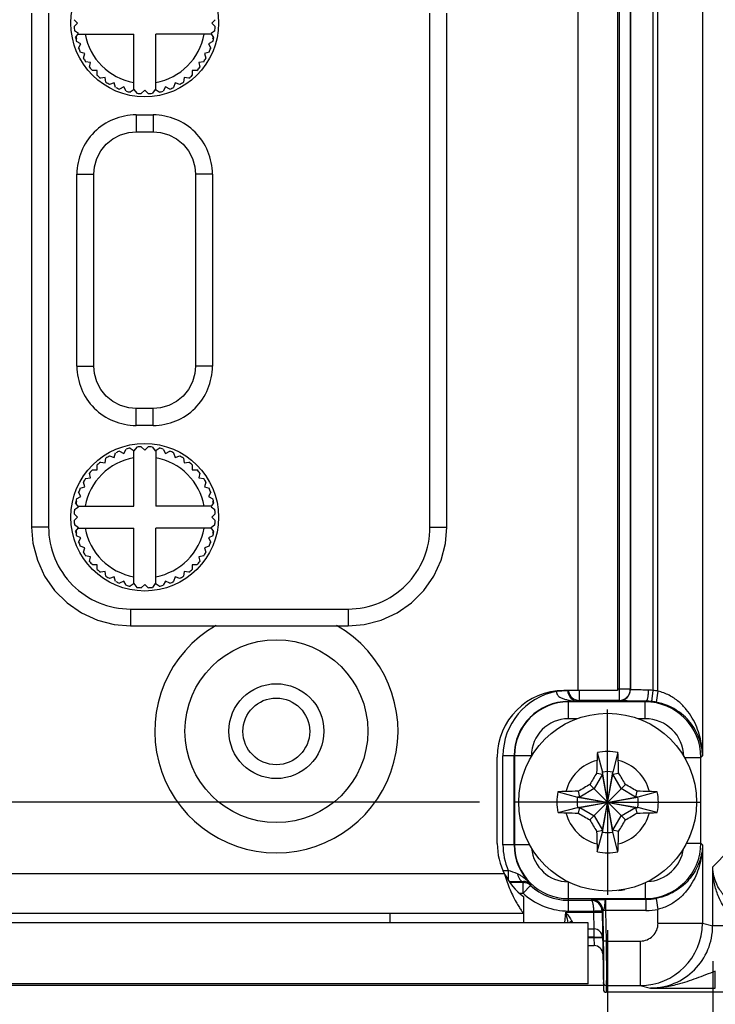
# Model space of a CAD drawing. Header units: inches. Extents: x 0 to 34, y 0 to 22.
# Tile 93 of 103: x 15.3 to 16.6, y 16.3 to 18. Entities that reach past the tile are written whole.
import ezdxf

# ---------------------------------------------------------------- set-up
doc = ezdxf.new("R2010")
doc.units = ezdxf.units.IN
doc.header["$LTSCALE"] = 1.87
doc.header["$MEASUREMENT"] = 0
doc.linetypes.add('CENTER', pattern=[0.6, 0.375, -0.075, 0.075, -0.075])
doc.layers.get('0').update_dxf_attribs({"linetype": 'CONTINUOUS'})
for name, color, linetype in [('02___PRT_ALL_AXES', 7, 'CONTINUOUS'), ('DEFAULT_1', 7, 'CENTER'), ('DEPRESSIONS', 7, 'CONTINUOUS'), ('DIMENSIONS', 7, 'CONTINUOUS'), ('SD_DOOR', 7, 'CONTINUOUS')]:
    doc.layers.add(name, color=color, linetype=linetype)
doc.styles.get("Standard").update_dxf_attribs({"font": 'txt', "width": 0.8})
doc.dimstyles.new('DIMSTYLE_1', dxfattribs={"dimtxt": 0.125, "dimasz": 0.18, "dimexe": 0.125, "dimexo": 0.0625, "dimgap": 0.0625, "dimtad": 0, "dimtih": 1, "dimtoh": 1, "dimzin": 4, "dimdsep": 46, "dimtxsty": 'STANDARD', "dimblk": '_FILLED', "dimblk1": '_FILLED', "dimblk2": '_FILLED', "dimcen": 0.09, "dimadec": 0, "dimazin": 0, "dimtp": 0.01, "dimtm": 0.01, "dimtfac": 1, "dimtofl": 0, "dimtmove": 0, "dimatfit": 3, "dimldrblk": '_FILLED', "dimfxl": 1, "dimtolj": 1, "dimtzin": 4, "dimarcsym": 0})

# ---------------------------------------------------------------- blocks, each defined once
blk = doc.blocks.new('_FILLED')
at = {"color": 0, "linetype": 'BYBLOCK'}
blk.add_solid([(0, 0), (-1, 0.1736), (-1, -0.1736)], dxfattribs=at)
blk = doc.blocks.new('*D0')
at = {"layer": 'DIMENSIONS', "color": 2, "linetype": 'CONTINUOUS'}
for p, q in [((11.6046, 17.1166), (11.4871, 17.1166)), ((11.6046, 16.6144), (11.6046, 17.1166)), ((16.1544, 16.6144), (11.4796, 16.6144)), ((13.4197, 16.278), (11.4796, 16.278)), ((11.6046, 16.278), (11.6046, 15.918))]:
    blk.add_line(p, q, dxfattribs=at)
at = {"layer": 'DIMENSIONS', "color": 2, "linetype": 'CONTINUOUS', "xscale": 0.18, "yscale": 0.18, "zscale": 0.18}
for p, rotation in [((11.6046, 16.6144), 270), ((11.6046, 16.278), 90)]:
    blk.add_blockref('_FILLED', p, dxfattribs=dict(at, rotation=rotation))
at = {"layer": 'DIMENSIONS', "color": 2, "linetype": 'CONTINUOUS', "insert": (11.4246, 17.1791), "char_height": 0.125, "width": 0.925, "attachment_point": 3, "line_spacing_factor": 0.9}
blk.add_mtext('.34{\\Ftxt.shx;\\W1.000000;\\H0.125000; }[8.5]', dxfattribs=at)
blk = doc.blocks.new('*D1')
at = {"layer": 'DIMENSIONS', "color": 2, "linetype": 'CONTINUOUS'}
for p, q in [((12.4166, 16.4048), (12.4166, 15.3621)), ((16.3813, 16.3875), (16.3813, 15.3621)), ((12.4166, 15.4871), (13.7239, 15.4871)), ((16.3813, 15.4871), (15.0739, 15.4871))]:
    blk.add_line(p, q, dxfattribs=at)
at = {"layer": 'DIMENSIONS', "color": 2, "linetype": 'CONTINUOUS', "xscale": 0.18, "yscale": 0.18, "zscale": 0.18, "rotation": 180}
blk.add_blockref('_FILLED', (12.4166, 15.4871), dxfattribs=at)
at = {"layer": 'DIMENSIONS', "color": 2, "linetype": 'CONTINUOUS', "xscale": 0.18, "yscale": 0.18, "zscale": 0.18}
blk.add_blockref('_FILLED', (16.3813, 15.4871), dxfattribs=at)
at = {"layer": 'DIMENSIONS', "color": 2, "linetype": 'CONTINUOUS', "insert": (14.3989, 15.5496), "char_height": 0.125, "width": 1.225, "attachment_point": 2, "line_spacing_factor": 0.9}
blk.add_mtext('3.96{\\Ftxt.shx;\\W1.000000;\\H0.125000; }[100.7]', dxfattribs=at)
blk = doc.blocks.new('*D2')
at = {"layer": 'DIMENSIONS', "color": 2, "linetype": 'CONTINUOUS'}
for p, q in [((12.4166, 16.4048), (12.4166, 14.6121)), ((16.5673, 16.3329), (16.5673, 14.6121)), ((12.4166, 14.7371), (13.8169, 14.7371)), ((16.5673, 14.7371), (15.1669, 14.7371))]:
    blk.add_line(p, q, dxfattribs=at)
at = {"layer": 'DIMENSIONS', "color": 2, "linetype": 'CONTINUOUS', "xscale": 0.18, "yscale": 0.18, "zscale": 0.18, "rotation": 180}
blk.add_blockref('_FILLED', (12.4166, 14.7371), dxfattribs=at)
at = {"layer": 'DIMENSIONS', "color": 2, "linetype": 'CONTINUOUS', "xscale": 0.18, "yscale": 0.18, "zscale": 0.18}
blk.add_blockref('_FILLED', (16.5673, 14.7371), dxfattribs=at)
at = {"layer": 'DIMENSIONS', "color": 2, "linetype": 'CONTINUOUS', "insert": (14.4919, 14.7996), "char_height": 0.125, "width": 1.225, "attachment_point": 2, "line_spacing_factor": 0.9}
blk.add_mtext('4.15{\\Ftxt.shx;\\W1.000000;\\H0.125000; }[105.4]', dxfattribs=at)

msp = doc.modelspace()

# ---------------------------------------------------------------- linework, layer by layer
at = {"color": 7, "linetype": 'CONTINUOUS'}
for p, q in [((16.4704, 16.8109), (16.4704, 19.6244)), ((16.5492, 19.6244), (16.5492, 16.6964)), ((16.4016, 19.5683), (16.4016, 16.7946)), ((16.4213, 19.5683), (16.4213, 16.8143)), ((16.4217, 19.5687), (16.4217, 16.8139)), ((16.461, 19.5687), (16.461, 16.8122)), ((16.3104, 16.8118), (16.2908, 16.8105)), ((16.3312, 16.7946), (16.3312, 16.812)), ((16.4213, 16.8143), (16.3988, 16.8143)), ((16.4217, 16.8139), (16.4213, 16.8143)), ((16.461, 16.8122), (16.459, 16.7926)), ((16.4704, 16.8109), (16.4669, 16.7915)), ((16.3237, 16.7928), (16.3118, 16.7927)), ((16.448, 16.792), (16.3119, 16.792)), ((16.3119, 16.762), (16.3119, 16.792)), ((16.3237, 16.7928), (16.3296, 16.7929)), ((16.3312, 16.7946), (16.3296, 16.7929)), ((16.4016, 16.7946), (16.3312, 16.7946)), ((16.402, 16.7942), (16.4016, 16.7946)), ((16.448, 16.792), (16.4491, 16.7932)), ((16.448, 16.762), (16.448, 16.792)), ((16.3268, 16.762), (16.3119, 16.762)), ((16.448, 16.762), (16.4358, 16.762)), ((16.2463, 16.6965), (16.196, 16.6965)), ((16.196, 16.539), (16.196, 16.6965)), ((16.2156, 16.539), (16.2156, 16.6965)), ((16.2163, 16.6965), (16.2163, 16.539)), ((16.2463, 16.6965), (16.2463, 16.6954)), ((16.363, 16.7022), (16.3722, 16.6675)), ((16.3996, 16.7022), (16.3905, 16.6675)), ((16.5173, 16.6936), (16.5464, 16.6936)), ((16.5464, 16.6936), (16.5492, 16.6964)), ((16.5464, 16.5419), (16.5464, 16.6936)), ((16.3722, 16.6639), (16.3574, 16.6383)), ((16.3619, 16.666), (16.3722, 16.6639)), ((16.3722, 16.6675), (16.3722, 16.6639)), ((16.3905, 16.5612), (16.3722, 16.6675)), ((16.3722, 16.5612), (16.3905, 16.6675)), ((16.3905, 16.5648), (16.3722, 16.6639)), ((16.3722, 16.5648), (16.3905, 16.6639)), ((16.3905, 16.6639), (16.3905, 16.6675)), ((16.3905, 16.6639), (16.4007, 16.666)), ((16.4052, 16.6383), (16.3905, 16.6639)), ((16.3318, 16.6235), (16.3296, 16.6338)), ((16.3574, 16.6383), (16.3318, 16.6235)), ((16.4127, 16.583), (16.3499, 16.6457)), ((16.3499, 16.583), (16.4127, 16.6457)), ((16.4308, 16.6235), (16.4052, 16.6383)), ((16.433, 16.6338), (16.4308, 16.6235)), ((16.2934, 16.6326), (16.3281, 16.6235)), ((16.3281, 16.6052), (16.4345, 16.6235)), ((16.3318, 16.6235), (16.3281, 16.6235)), ((16.3281, 16.6235), (16.4345, 16.6052)), ((16.3318, 16.6052), (16.4308, 16.6235)), ((16.3318, 16.6235), (16.4308, 16.6052)), ((16.4345, 16.6235), (16.4308, 16.6235)), ((16.4692, 16.6326), (16.4345, 16.6235)), ((16.2934, 16.5961), (16.3281, 16.6052)), ((16.3281, 16.6052), (16.3318, 16.6052)), ((16.3296, 16.5949), (16.3318, 16.6052)), ((16.3318, 16.6052), (16.3574, 16.5904)), ((16.4052, 16.5904), (16.4308, 16.6052)), ((16.4308, 16.6052), (16.4345, 16.6052)), ((16.4308, 16.6052), (16.433, 16.5949)), ((16.4692, 16.5961), (16.4345, 16.6052)), ((16.3574, 16.5904), (16.3722, 16.5648)), ((16.3905, 16.5648), (16.4052, 16.5904)), ((16.3619, 16.5627), (16.3722, 16.5648)), ((16.3722, 16.5648), (16.3722, 16.5612)), ((16.4007, 16.5627), (16.3905, 16.5648)), ((16.3905, 16.5612), (16.3905, 16.5648)), ((16.363, 16.5265), (16.3722, 16.5612)), ((16.3996, 16.5265), (16.3905, 16.5612)), ((16.243, 16.539), (16.196, 16.539)), ((16.521, 16.5419), (16.5464, 16.5419)), ((16.5492, 16.5391), (16.5464, 16.5419)), ((16.5492, 16.5391), (16.5492, 16.3999)), ((16.5673, 16.5001), (16.5959, 16.5288)), ((16.5673, 16.3954), (16.5673, 16.5001)), ((16.1965, 16.4933), (16.2054, 16.4933)), ((16.2054, 16.4933), (16.2054, 16.4761)), ((16.2316, 16.4721), (16.2081, 16.4721)), ((16.2316, 16.4531), (16.2316, 16.4721)), ((16.2318, 16.453), (16.245, 16.4668)), ((16.3119, 16.4216), (16.3119, 16.4731)), ((16.448, 16.4717), (16.448, 16.4435)), ((16.2251, 16.4531), (16.2316, 16.4531)), ((16.2316, 16.4531), (16.2318, 16.453)), ((16.3119, 16.4435), (16.448, 16.4435)), ((16.352, 16.4406), (16.3533, 16.4419)), ((16.4491, 16.4423), (16.3776, 16.4423)), ((16.4491, 16.4423), (16.448, 16.4435)), ((16.4491, 16.4423), (16.4491, 16.4226)), ((16.4669, 16.444), (16.4704, 16.4246)), ((16.3119, 16.4406), (16.352, 16.4406)), ((16.4704, 16.3999), (16.4704, 16.4246)), ((16.3053, 16.4006), (16.307, 16.4193)), ((16.307, 16.4193), (16.3563, 16.4193)), ((16.3119, 16.4216), (16.3563, 16.4216)), ((16.3563, 16.4216), (16.3563, 16.4193)), ((16.3563, 16.4193), (16.3571, 16.3898)), ((16.3713, 16.4216), (16.3726, 16.423)), ((16.3713, 16.4216), (16.3737, 16.2826)), ((16.3726, 16.423), (16.3726, 16.4226)), ((16.3776, 16.4226), (16.3726, 16.4226)), ((16.3726, 16.4226), (16.3735, 16.3683)), ((16.4491, 16.4226), (16.3776, 16.4226)), ((16.3776, 16.4226), (16.3785, 16.3684)), ((16.3468, 16.4006), (13.5168, 16.4006)), ((16.3468, 16.2926), (16.3468, 16.4006)), ((16.3468, 16.3898), (16.3571, 16.3898)), ((16.3571, 16.3898), (16.3571, 16.3754)), ((16.4704, 16.3999), (16.5492, 16.3999)), ((16.5492, 16.3999), (16.5673, 16.3954)), ((16.5973, 16.3954), (16.5673, 16.3954)), ((16.3571, 16.3754), (16.3468, 16.3754)), ((16.3468, 16.3748), (16.3571, 16.3748)), ((16.3571, 16.3754), (16.3571, 16.3748)), ((16.3571, 16.3748), (16.3576, 16.3603)), ((16.3709, 16.3747), (16.3721, 16.3745)), ((16.3468, 16.3603), (16.3576, 16.3603)), ((16.3785, 16.3684), (16.3735, 16.3683)), ((16.3785, 16.3684), (16.439, 16.3684)), ((16.439, 16.3684), (16.439, 16.2897)), ((16.5719, 16.2849), (16.5719, 16.3149)), ((13.5125, 16.2901), (16.3735, 16.2901)), ((16.3468, 16.2926), (13.5168, 16.2926)), ((16.3735, 16.2946), (16.3735, 16.2946)), ((16.3785, 16.2897), (16.3785, 16.2897)), ((16.3785, 16.2897), (16.4389, 16.2897)), ((16.3785, 16.2897), (16.3787, 16.2777)), ((16.4389, 16.2897), (16.457, 16.2852)), ((16.457, 16.2852), (16.4937, 16.285)), ((20.8956, 16.2777), (16.3787, 16.2777))]:
    msp.add_line(p, q, dxfattribs=at)
at = {"color": 3, "linetype": 'CONTINUOUS'}
msp.add_line((15.9958, 16.4172), (15.9958, 16.4006), dxfattribs=at)
at = {"color": 7, "linetype": 'CONTINUOUS'}
for centre, radius in [((15.7947, 16.7397), 0.0591), ((16.3813, 16.6144), 0.1575)]:
    msp.add_circle(centre, radius, dxfattribs=at)
for centre, radius, start, end in [((16.3119, 16.6965), 0.1159, 100.4907, 180), ((16.3016, 16.81), 0.0109, 177.283, 178.0479), ((16.3312, 16.8143), 0.0197, 186.5211, 269.9788), ((16.4016, 16.8143), 0.0197, 270.0213, 359.9787), ((16.402, 16.8139), 0.0197, 270.0213, 359.9787), ((16.4528, 16.7581), 0.0548, 81.3057, 89.664), ((16.4491, 16.6947), 0.1182, 79.5779, 84.186), ((16.3119, 16.6965), 0.0962, 90.0756, 180), ((16.3119, 16.6965), 0.0955, 90, 180), ((16.4479, 16.6936), 0.0984, 0.004, 89.9967), ((16.4486, 16.6905), 0.1027, 84.1881, 89.7487), ((16.4491, 16.6947), 0.0985, 79.5809, 84.1893), ((16.3119, 16.6965), 0.0656, 90, 180), ((16.448, 16.6936), 0.0684, 1.4896, 90.0036), ((16.3813, 16.6144), 0.0898, 78.2646, 101.7354), ((16.3813, 16.6144), 0.0763, 104.2745, 165.7255), ((18.5514, 16.6178), 2.1901, 178.1542, 178.7363), ((17.293, 16.6583), 0.931, 177.295, 178.1542), ((15.4928, 16.6592), 0.9078, 1.8348, 2.716), ((14.2357, 16.6184), 2.1656, 1.2604, 1.8491), ((16.3813, 16.6144), 0.0763, 14.2745, 75.7255), ((16.3813, 16.6144), 0.054, 80.2364, 99.7636), ((18.4475, 15.4216), 2.4287, 149.1759, 149.732), ((14.3239, 15.4268), 2.4185, 30.2668, 30.8252), ((16.3772, 14.4687), 2.1656, 91.2604, 91.8491), ((17.5689, 14.5569), 2.4185, 120.2668, 120.8252), ((15.1885, 14.5482), 2.4287, 59.1759, 59.732), ((16.3847, 14.4442), 2.1901, 88.1542, 88.7363), ((16.3813, 16.6144), 0.0898, 168.2646, 191.7354), ((16.3364, 15.7259), 0.9078, 91.8348, 92.716), ((16.3813, 16.6144), 0.054, 170.2364, 189.7636), ((16.3813, 16.6144), 0.054, 350.2364, 9.7636), ((16.4253, 15.7026), 0.931, 87.295, 88.1542), ((16.3813, 16.6144), 0.0898, 348.2646, 11.7354), ((16.3374, 17.5261), 0.931, 267.295, 268.1542), ((16.3813, 16.6144), 0.0763, 194.2745, 255.7255), ((16.3779, 18.7845), 2.1901, 268.1542, 268.7363), ((17.5741, 18.6805), 2.4287, 239.1759, 239.732), ((18.4387, 17.8019), 2.4185, 210.2668, 210.8252), ((16.3813, 16.6144), 0.0763, 284.2745, 345.7255), ((14.3151, 17.8071), 2.4287, 329.1759, 329.732), ((15.1937, 18.6718), 2.4185, 300.2668, 300.8252), ((16.3854, 18.76), 2.1656, 271.2604, 271.8491), ((16.4262, 17.5028), 0.9078, 271.8348, 272.716), ((18.5269, 16.6103), 2.1656, 181.2604, 181.8491), ((16.3813, 16.6144), 0.054, 260.2364, 279.7636), ((14.2112, 16.611), 2.1901, 358.1542, 358.7363), ((16.3119, 16.539), 0.1159, 180, 203.2376), ((16.3119, 16.539), 0.0962, 180, 226.7438), ((16.3119, 16.539), 0.0955, 180, 270), ((16.3119, 16.539), 0.0656, 185.6065, 269.1838), ((17.2698, 16.5695), 0.9078, 181.8348, 182.716), ((15.4696, 16.5704), 0.931, 357.295, 358.1542), ((16.4479, 16.5419), 0.0984, 270.0033, 359.996), ((16.448, 16.5419), 0.0684, 273.3882, 351.8291), ((16.3813, 16.6144), 0.0898, 258.2646, 281.7354), ((16.1366, 16.275), 0.2289, 68.1675, 72.526), ((16.2059, 18.8843), 2.4107, 270.0291, 270.6268), ((16.8275, 16.2379), 0.6402, 158.3869, 158.5462), ((16.2316, 16.4524), 0.0197, 47.1666, 90), ((16.2327, 16.453), 0.0208, 73.4445, 91.365), ((16.2116, 16.695), 0.2241, 275.276, 275.6838), ((16.6403, 16.2847), 0.4352, 154.965, 155.2679), ((16.3119, 16.539), 0.0984, 227.1666, 270), ((16.3119, 16.5394), 0.1177, 227.1683, 229.16), ((16.3119, 16.5393), 0.1177, 229.1585, 270), ((16.3533, 16.4226), 0.0193, 1.021, 89.9791), ((16.4491, 16.541), 0.0986, 270.0071, 280.4089), ((16.352, 16.4213), 0.0193, 1, 90), ((16.4491, 16.541), 0.1184, 270.0107, 280.4119), ((16.2986, 16.3917), 0.023, 22.7368, 31.3764), ((16.3571, 16.3748), 0.015, 1, 90), ((16.4389, 16.3999), 0.1102, 270.0048, 359.999), ((16.439, 16.3999), 0.0315, 269.9948, 359.9965), ((16.457, 16.3954), 0.1102, 269.9904, 359.9961), ((16.3576, 16.3453), 0.015, 1, 90), ((16.3785, 16.2947), 0.005, 181.0009, 269.9908), ((16.3785, 16.2947), 0.005, 181.0003, 270.0003), ((16.5754, 41.8436), 25.5587, 269.81685, 269.99201), ((16.3787, 16.2827), 0.005, 181.0043, 270.0046)]:
    msp.add_arc(centre, radius, start, end, dxfattribs=at)
for points, knots in [([(16.2908, 16.8103), (16.2907, 16.8092), (16.291, 16.8068), (16.2927, 16.8038), (16.295, 16.8014), (16.2986, 16.7991), (16.3036, 16.7971), (16.3078, 16.796), (16.3098, 16.7955)], [0, 0, 0, 0, 0.132917, 0.262149, 0.38748, 0.510566, 0.754558, 1, 1, 1, 1]), ([(16.3104, 16.8118), (16.3106, 16.8096), (16.3115, 16.8057), (16.3146, 16.8), (16.3178, 16.797), (16.32, 16.7957)], [0, 0, 0, 0, 0.341534, 0.605214, 1, 1, 1, 1]), ([(16.4531, 16.8129), (16.451, 16.8129), (16.4469, 16.8129), (16.441, 16.813), (16.4356, 16.8131), (16.431, 16.8132), (16.4277, 16.8133), (16.4255, 16.8134), (16.4242, 16.8135), (16.4232, 16.8136), (16.4224, 16.8137), (16.422, 16.8137), (16.4217, 16.8138), (16.4217, 16.8139)], [0, 0, 0, 0, 0.202329, 0.391712, 0.562791, 0.710708, 0.831283, 0.880222, 0.921122, 0.953699, 0.977743, 0.993132, 1, 1, 1, 1]), ([(16.4531, 16.8129), (16.4531, 16.8104), (16.4529, 16.8067), (16.4524, 16.8022), (16.452, 16.7992), (16.4514, 16.7968), (16.4507, 16.7949), (16.4501, 16.7937), (16.4494, 16.7932), (16.4491, 16.7932)], [0, 0, 0, 0, 0.362076, 0.526872, 0.672906, 0.79529, 0.890463, 0.957157, 1, 1, 1, 1]), ([(16.5492, 16.6964), (16.549, 16.7079), (16.5459, 16.7312), (16.5348, 16.7589), (16.5208, 16.779), (16.5072, 16.793), (16.4904, 16.8044), (16.4773, 16.8093), (16.4704, 16.8109)], [0, 0, 0, 0, 0.230804, 0.468508, 0.592832, 0.722419, 0.858442, 1, 1, 1, 1]), ([(16.3098, 16.7955), (16.311, 16.7952), (16.3155, 16.7942), (16.3202, 16.7934), (16.3237, 16.7928)], [0, 0, 0, 0, 0.24353, 1, 1, 1, 1]), ([(16.3119, 16.792), (16.3119, 16.7921), (16.3119, 16.7922), (16.312, 16.7924), (16.3119, 16.7926), (16.3118, 16.7927), (16.3118, 16.7927)], [0, 0, 0, 0, 0.230477, 0.460689, 0.69084, 1, 1, 1, 1]), ([(16.32, 16.7957), (16.3211, 16.7949), (16.3232, 16.7939), (16.3265, 16.793), (16.3286, 16.7929), (16.3296, 16.7929)], [0, 0, 0, 0, 0.399483, 0.696561, 1, 1, 1, 1]), ([(16.4491, 16.7932), (16.4459, 16.7932), (16.4398, 16.7932), (16.4309, 16.7933), (16.4229, 16.7934), (16.4169, 16.7935), (16.4127, 16.7936), (16.41, 16.7937), (16.4077, 16.7937), (16.4058, 16.7938), (16.4043, 16.7939), (16.4032, 16.794), (16.4026, 16.794), (16.4023, 16.7941), (16.4021, 16.7941), (16.402, 16.7941), (16.402, 16.7942)], [0, 0, 0, 0, 0.202455, 0.391957, 0.563141, 0.711143, 0.775111, 0.831769, 0.880715, 0.921606, 0.954154, 0.978136, 0.986866, 0.993407, 0.997765, 1, 1, 1, 1]), ([(16.5492, 16.6964), (16.549, 16.7061), (16.5455, 16.726), (16.5335, 16.749), (16.5189, 16.7656), (16.5045, 16.7771), (16.487, 16.7864), (16.4738, 16.7903), (16.4669, 16.7915)], [0, 0, 0, 0, 0.21293, 0.440062, 0.564298, 0.698561, 0.844514, 1, 1, 1, 1]), ([(16.5492, 16.5391), (16.549, 16.5294), (16.5455, 16.5095), (16.5335, 16.4864), (16.5189, 16.4699), (16.5045, 16.4584), (16.487, 16.4491), (16.4738, 16.4452), (16.4669, 16.444)], [0, 0, 0, 0, 0.21293, 0.440062, 0.564298, 0.698561, 0.844515, 1, 1, 1, 1]), ([(16.5492, 16.5391), (16.549, 16.5276), (16.5459, 16.5043), (16.5348, 16.4766), (16.5208, 16.4564), (16.5072, 16.4425), (16.4904, 16.4311), (16.4773, 16.4262), (16.4704, 16.4246)], [0, 0, 0, 0, 0.230804, 0.468508, 0.592832, 0.722419, 0.858442, 1, 1, 1, 1]), ([(16.5973, 16.4171), (16.5916, 16.4225), (16.5824, 16.4352), (16.5735, 16.4563), (16.5685, 16.4781), (16.5673, 16.4928), (16.5673, 16.5001)], [0, 0, 0, 0, 0.260315, 0.511686, 0.757199, 1, 1, 1, 1]), ([(16.6068, 16.4336), (16.6002, 16.4375), (16.5885, 16.4467), (16.5761, 16.4638), (16.569, 16.4818), (16.5674, 16.4941), (16.5673, 16.5001)], [0, 0, 0, 0, 0.286452, 0.54271, 0.776721, 1, 1, 1, 1]), ([(16.2312, 16.4817), (16.2297, 16.4828), (16.2267, 16.485), (16.2235, 16.4867), (16.2218, 16.4874)], [0, 0, 0, 0, 0.499462, 1, 1, 1, 1]), ([(16.2218, 16.4874), (16.2221, 16.4855), (16.2231, 16.4821), (16.2254, 16.4777), (16.2285, 16.4746), (16.2311, 16.4738), (16.2322, 16.4737)], [0, 0, 0, 0, 0.30907, 0.580521, 0.807311, 1, 1, 1, 1]), ([(16.2459, 16.4689), (16.2435, 16.4711), (16.2387, 16.4755), (16.2338, 16.4797), (16.2312, 16.4817)], [0, 0, 0, 0, 0.500589, 1, 1, 1, 1]), ([(16.2387, 16.4729), (16.2394, 16.4727), (16.242, 16.4717), (16.2444, 16.4702), (16.2459, 16.4689)], [0, 0, 0, 0, 0.269258, 1, 1, 1, 1]), ([(16.3533, 16.4419), (16.3533, 16.4419), (16.3535, 16.4419), (16.3539, 16.442), (16.3545, 16.442), (16.3553, 16.4421), (16.3564, 16.4421), (16.3581, 16.4422), (16.3608, 16.4422), (16.3644, 16.4423), (16.3685, 16.4423), (16.373, 16.4423), (16.376, 16.4423), (16.3776, 16.4423)], [0, 0, 0, 0, 0.006614, 0.022486, 0.04756, 0.08162, 0.124344, 0.175334, 0.300089, 0.451114, 0.62263, 0.807945, 1, 1, 1, 1]), ([(16.3726, 16.423), (16.3726, 16.423), (16.3728, 16.4232), (16.3731, 16.4234), (16.3736, 16.4237), (16.3742, 16.4242), (16.3748, 16.4249), (16.3754, 16.4261), (16.3758, 16.4277), (16.3762, 16.4297), (16.3765, 16.4321), (16.3767, 16.435), (16.3769, 16.4375), (16.3771, 16.4393), (16.3772, 16.4403), (16.3773, 16.4411), (16.3773, 16.4417), (16.3774, 16.4421), (16.3775, 16.4423), (16.3776, 16.4423)], [0, 0, 0, 0, 0.01047, 0.030297, 0.059815, 0.097904, 0.142272, 0.189931, 0.287537, 0.384102, 0.47742, 0.648868, 0.792816, 0.852202, 0.902215, 0.942279, 0.971962, 0.99105, 1, 1, 1, 1]), ([(16.3776, 16.4423), (16.3775, 16.4423), (16.3775, 16.4421), (16.3775, 16.4418), (16.3775, 16.4413), (16.3774, 16.4407), (16.3774, 16.4398), (16.3774, 16.4384), (16.3774, 16.4363), (16.3774, 16.4333), (16.3774, 16.43), (16.3775, 16.4264), (16.3776, 16.4239), (16.3776, 16.4226)], [0, 0, 0, 0, 0.006696, 0.022541, 0.047541, 0.081488, 0.124072, 0.174898, 0.299307, 0.450049, 0.621462, 0.80709, 1, 1, 1, 1]), ([(16.352, 16.4406), (16.3527, 16.4406), (16.3537, 16.4392), (16.3544, 16.4373), (16.355, 16.435), (16.3556, 16.4321), (16.3561, 16.4276), (16.3563, 16.4241), (16.3563, 16.4216)], [0, 0, 0, 0, 0.106702, 0.200007, 0.320792, 0.466253, 0.631933, 1, 1, 1, 1]), ([(16.307, 16.4193), (16.309, 16.4167), (16.3129, 16.4116), (16.3166, 16.4064), (16.3182, 16.4037)], [0, 0, 0, 0, 0.514883, 1, 1, 1, 1]), ([(16.307, 16.4193), (16.3073, 16.4177), (16.3086, 16.4115), (16.3098, 16.4053), (16.3106, 16.4006)], [0, 0, 0, 0, 0.25244, 1, 1, 1, 1]), ([(16.3563, 16.4216), (16.3572, 16.4216), (16.3592, 16.4217), (16.3619, 16.4217), (16.3645, 16.4217), (16.3667, 16.4217), (16.3684, 16.4217), (16.3695, 16.4217), (16.3701, 16.4217), (16.3706, 16.4217), (16.371, 16.4217), (16.3711, 16.4216), (16.3713, 16.4216), (16.3713, 16.4216)], [0, 0, 0, 0, 0.194958, 0.382436, 0.555227, 0.706694, 0.831017, 0.88146, 0.923428, 0.956507, 0.980401, 0.994889, 1, 1, 1, 1]), ([(16.3563, 16.4193), (16.3573, 16.4193), (16.3592, 16.4194), (16.362, 16.4194), (16.3645, 16.4194), (16.3668, 16.4194), (16.3684, 16.4194), (16.3695, 16.4194), (16.3701, 16.4194), (16.3706, 16.4194), (16.371, 16.4194), (16.3712, 16.4193), (16.3713, 16.4193), (16.3713, 16.4193)], [0, 0, 0, 0, 0.194958, 0.382436, 0.555227, 0.706694, 0.831017, 0.88146, 0.923428, 0.956507, 0.980401, 0.994889, 1, 1, 1, 1]), ([(16.3124, 16.4006), (16.3128, 16.401), (16.3146, 16.4022), (16.3166, 16.4032), (16.3182, 16.4037)], [0, 0, 0, 0, 0.242298, 1, 1, 1, 1]), ([(16.3571, 16.3754), (16.3581, 16.3754), (16.36, 16.3754), (16.3627, 16.3754), (16.3653, 16.3754), (16.3676, 16.3754), (16.3692, 16.3754), (16.3703, 16.3753), (16.3709, 16.3753), (16.3714, 16.3752), (16.3718, 16.3752), (16.3719, 16.3752), (16.3721, 16.3751), (16.3721, 16.3751)], [0, 0, 0, 0, 0.194683, 0.381863, 0.554388, 0.705631, 0.82981, 0.880226, 0.922196, 0.955333, 0.979351, 0.994106, 1, 1, 1, 1]), ([(16.3571, 16.3748), (16.3599, 16.3749), (16.3637, 16.3749), (16.3684, 16.3748), (16.3702, 16.3748), (16.3709, 16.3747)], [0, 0, 0, 0, 0.601163, 0.836513, 1, 1, 1, 1]), ([(16.3735, 16.3683), (16.3736, 16.3635), (16.3738, 16.3542), (16.3739, 16.3405), (16.374, 16.3298), (16.3741, 16.3218), (16.3741, 16.3165), (16.3741, 16.3116), (16.374, 16.3073), (16.374, 16.3036), (16.3739, 16.3005), (16.3739, 16.2983), (16.3738, 16.2969), (16.3738, 16.2961), (16.3737, 16.2955), (16.3737, 16.295), (16.3736, 16.2948), (16.3736, 16.2946), (16.3735, 16.2946)], [0, 0, 0, 0, 0.194476, 0.381518, 0.553982, 0.632657, 0.705273, 0.771134, 0.82961, 0.880142, 0.922249, 0.95553, 0.968761, 0.979677, 0.988256, 0.994482, 0.998363, 1, 1, 1, 1]), ([(16.3785, 16.3684), (16.3786, 16.3633), (16.3788, 16.3533), (16.3789, 16.3387), (16.379, 16.3272), (16.3791, 16.3187), (16.3791, 16.313), (16.3791, 16.3079), (16.379, 16.3033), (16.379, 16.2993), (16.3789, 16.296), (16.3789, 16.2937), (16.3788, 16.2922), (16.3788, 16.2913), (16.3787, 16.2906), (16.3787, 16.2901), (16.3786, 16.2899), (16.3786, 16.2897), (16.3785, 16.2897)], [0, 0, 0, 0, 0.194487, 0.381539, 0.554013, 0.632693, 0.705312, 0.771177, 0.829656, 0.880191, 0.922298, 0.955579, 0.968809, 0.979723, 0.988298, 0.994519, 0.99839, 1, 1, 1, 1]), ([(16.5719, 16.3149), (16.5661, 16.3129), (16.5549, 16.3086), (16.5327, 16.3001), (16.5159, 16.2944), (16.5045, 16.2914)], [0, 0, 0, 0, 0.25515, 0.506355, 1, 1, 1, 1]), ([(16.5045, 16.2914), (16.4968, 16.2894), (16.481, 16.2862), (16.465, 16.2851), (16.457, 16.2852)], [0, 0, 0, 0, 0.500453, 1, 1, 1, 1])]:
    msp.add_open_spline(points, degree=3, knots=knots, dxfattribs=at)
at = {"layer": '02___PRT_ALL_AXES', "color": 3, "linetype": 'CONTINUOUS'}
for p, q in [((16.3288, 19.5372), (16.3288, 16.812)), ((16.3988, 19.5372), (16.3988, 16.812)), ((16.3988, 16.812), (16.3038, 16.812)), ((16.1858, 16.541), (16.1858, 16.694)), ((16.1988, 16.4872), (13.2981, 16.4872)), ((16.2323, 16.4172), (13.2981, 16.4172)), ((16.2323, 16.4172), (16.2323, 16.4006))]:
    msp.add_line(p, q, dxfattribs=at)
at = {"layer": '02___PRT_ALL_AXES', "color": 7, "linetype": 'CONTINUOUS'}
msp.add_line((16.2323, 16.4472), (16.2323, 16.4172), dxfattribs=at)
at = {"layer": '02___PRT_ALL_AXES', "color": 3, "linetype": 'CONTINUOUS'}
for centre, start, end in [((16.3038, 16.694), 90, 180), ((16.3038, 16.541), 180, 207.1681)]:
    msp.add_arc(centre, 0.118, start, end, dxfattribs=at)
at = {"layer": '02___PRT_ALL_AXES', "color": 7, "linetype": 'CONTINUOUS'}
for centre, radius, start, end in [((16.3813, 16.6144), 0.1575, 336.5671, 340.6011), ((16.3038, 16.541), 0.118, 207.1648, 232.7136), ((16.3813, 16.6144), 0.1575, 298.8502, 299.5865), ((16.3813, 16.6144), 0.1575, 276.896, 281.0416)]:
    msp.add_arc(centre, radius, start, end, dxfattribs=at)
at = {"layer": '02___PRT_ALL_AXES', "color": 3, "linetype": 'CONTINUOUS'}
msp.add_open_spline([(16.1988, 16.4872), (16.2002, 16.4823), (16.2032, 16.473), (16.2083, 16.4598), (16.2136, 16.448), (16.2188, 16.438), (16.2236, 16.4299), (16.2272, 16.4243), (16.2296, 16.4207), (16.2311, 16.4188), (16.2319, 16.4177), (16.2323, 16.4172)], degree=3, knots=[0, 0, 0, 0, 0.192665, 0.377903, 0.54512, 0.688746, 0.809478, 0.907515, 0.946093, 0.975455, 1, 1, 1, 1], dxfattribs=at)
at = {"layer": 'DEFAULT_1', "color": 7, "linetype": 'CENTER'}
for q in [(16.3813, 16.7787), (16.2169, 16.6144), (16.5457, 16.6144), (16.3813, 16.45)]:
    msp.add_line((16.3813, 16.6144), q, dxfattribs=at)
at = {"layer": 'DEPRESSIONS', "color": 3, "linetype": 'CONTINUOUS'}
for radius in [0.1619, 0.084]:
    msp.add_circle((15.7948, 16.7401), radius, dxfattribs=at)
msp.add_arc((15.7948, 16.7401), 0.2154, 119.6101, 60.3899, dxfattribs=at)
at = {"layer": 'SD_DOOR', "color": 7, "linetype": 'CONTINUOUS'}
for p, q in [((15.3616, 18.0116), (15.3616, 17.1013)), ((15.3916, 18.0116), (15.3916, 17.1013)), ((16.0667, 17.1013), (16.0667, 18.0116)), ((16.0967, 17.1013), (16.0967, 18.0116)), ((15.4428, 17.994), (15.4368, 18)), ((15.4368, 17.988), (15.4428, 17.994)), ((15.6865, 18), (15.6805, 17.994)), ((15.6805, 17.994), (15.6865, 17.988)), ((15.4443, 17.9754), (15.4374, 17.9804)), ((15.6859, 17.9804), (15.6791, 17.9754)), ((15.4393, 17.9685), (15.4443, 17.9754)), ((15.4398, 17.966), (15.4409, 17.966)), ((15.4486, 17.9572), (15.4411, 17.9611)), ((15.4436, 17.9745), (15.5422, 17.9745)), ((15.5422, 17.8759), (15.5422, 17.9745)), ((15.5812, 17.8759), (15.5812, 17.9745)), ((15.6797, 17.9745), (15.5812, 17.9745)), ((15.6823, 17.9611), (15.6747, 17.9572)), ((15.684, 17.9685), (15.6791, 17.9754)), ((15.6825, 17.966), (15.6835, 17.966)), ((15.4448, 17.9497), (15.4486, 17.9572)), ((15.4558, 17.94), (15.4477, 17.9426)), ((15.6756, 17.9426), (15.6676, 17.94)), ((15.6747, 17.9572), (15.6786, 17.9497)), ((15.4531, 17.9319), (15.4558, 17.94)), ((15.4655, 17.9241), (15.4571, 17.9254)), ((15.4642, 17.9157), (15.4655, 17.9241)), ((15.6662, 17.9254), (15.6578, 17.9241)), ((15.6578, 17.9241), (15.6591, 17.9157)), ((15.6676, 17.94), (15.6702, 17.9319)), ((15.4776, 17.9099), (15.4691, 17.9099)), ((15.4776, 17.9014), (15.4776, 17.9099)), ((15.6457, 17.9099), (15.6457, 17.9014)), ((15.6542, 17.9099), (15.6457, 17.9099)), ((15.4918, 17.8978), (15.4834, 17.8965)), ((15.4931, 17.8894), (15.4918, 17.8978)), ((15.6315, 17.8978), (15.6302, 17.8894)), ((15.6399, 17.8965), (15.6315, 17.8978)), ((15.5077, 17.8881), (15.4996, 17.8854)), ((15.5103, 17.88), (15.5077, 17.8881)), ((15.5249, 17.8809), (15.5174, 17.8771)), ((15.5288, 17.8734), (15.5249, 17.8809)), ((15.5431, 17.8766), (15.5362, 17.8716)), ((15.5481, 17.8697), (15.5431, 17.8766)), ((15.5617, 17.8751), (15.5557, 17.8691)), ((15.5677, 17.8691), (15.5617, 17.8751)), ((15.5803, 17.8766), (15.5753, 17.8697)), ((15.5871, 17.8716), (15.5803, 17.8766)), ((15.5984, 17.8809), (15.5945, 17.8734)), ((15.606, 17.8771), (15.5984, 17.8809)), ((15.6156, 17.8881), (15.613, 17.88)), ((15.6237, 17.8854), (15.6156, 17.8881)), ((15.5466, 17.8314), (15.5466, 17.8014)), ((15.5466, 17.8314), (15.5767, 17.8314)), ((15.5767, 17.8314), (15.5767, 17.8014)), ((15.5466, 17.8014), (15.5767, 17.8014)), ((15.4417, 17.3864), (15.4417, 17.7265)), ((15.4417, 17.7265), (15.4717, 17.7265)), ((15.4717, 17.3864), (15.4717, 17.7265)), ((15.6516, 17.7265), (15.6516, 17.3864)), ((15.6816, 17.7265), (15.6516, 17.7265)), ((15.6816, 17.7265), (15.6816, 17.3864)), ((15.4417, 17.3864), (15.4717, 17.3864)), ((15.6816, 17.3864), (15.6516, 17.3864)), ((15.5466, 17.2815), (15.5466, 17.3115)), ((15.5767, 17.3115), (15.5466, 17.3115)), ((15.5767, 17.2815), (15.5767, 17.3115)), ((15.5767, 17.2815), (15.5466, 17.2815)), ((15.5557, 17.2438), (15.5617, 17.2378)), ((15.5617, 17.2378), (15.5677, 17.2438)), ((15.4996, 17.2275), (15.5077, 17.2249)), ((15.5077, 17.2249), (15.5103, 17.2329)), ((15.5174, 17.2359), (15.5249, 17.232)), ((15.5249, 17.232), (15.5288, 17.2396)), ((15.5362, 17.2413), (15.5431, 17.2364)), ((15.5422, 17.1385), (15.5422, 17.237)), ((15.5431, 17.2364), (15.5481, 17.2432)), ((15.5753, 17.2432), (15.5803, 17.2364)), ((15.5803, 17.2364), (15.5871, 17.2413)), ((15.5812, 17.237), (15.5812, 17.1385)), ((15.5945, 17.2396), (15.5984, 17.232)), ((15.5984, 17.232), (15.606, 17.2359)), ((15.613, 17.2329), (15.6156, 17.2249)), ((15.6156, 17.2249), (15.6237, 17.2275)), ((15.4776, 17.203), (15.4776, 17.2115)), ((15.4834, 17.2165), (15.4918, 17.2151)), ((15.4918, 17.2151), (15.4931, 17.2235)), ((15.6302, 17.2235), (15.6315, 17.2151)), ((15.6315, 17.2151), (15.6399, 17.2165)), ((15.6457, 17.2115), (15.6457, 17.203)), ((15.4655, 17.1888), (15.4642, 17.1972)), ((15.4691, 17.203), (15.4776, 17.203)), ((15.6457, 17.203), (15.6542, 17.203)), ((15.6591, 17.1972), (15.6578, 17.1888)), ((15.4558, 17.1729), (15.4531, 17.181)), ((15.4571, 17.1875), (15.4655, 17.1888)), ((15.6578, 17.1888), (15.6662, 17.1875)), ((15.6702, 17.181), (15.6676, 17.1729)), ((15.4486, 17.1557), (15.4448, 17.1633)), ((15.4477, 17.1703), (15.4558, 17.1729)), ((15.6676, 17.1729), (15.6756, 17.1703)), ((15.6786, 17.1633), (15.6747, 17.1557)), ((15.4443, 17.1376), (15.4393, 17.1444)), ((15.4409, 17.147), (15.4398, 17.147)), ((15.4411, 17.1518), (15.4486, 17.1557)), ((15.6747, 17.1557), (15.6823, 17.1518)), ((15.6791, 17.1376), (15.684, 17.1444)), ((15.6835, 17.147), (15.6825, 17.147)), ((15.4428, 17.119), (15.4368, 17.125)), ((15.4374, 17.1326), (15.4443, 17.1376)), ((15.4436, 17.1385), (15.5422, 17.1385)), ((15.6797, 17.1385), (15.5812, 17.1385)), ((15.6791, 17.1376), (15.6859, 17.1326)), ((15.6865, 17.125), (15.6805, 17.119)), ((15.4368, 17.113), (15.4428, 17.119)), ((15.4443, 17.1004), (15.4374, 17.1054)), ((15.6859, 17.1054), (15.6791, 17.1004)), ((15.6805, 17.119), (15.6865, 17.113)), ((15.3916, 17.1013), (15.3616, 17.1013)), ((15.4393, 17.0935), (15.4443, 17.1004)), ((15.4398, 17.091), (15.4409, 17.091)), ((15.4436, 17.0995), (15.5422, 17.0995)), ((15.5422, 17.0009), (15.5422, 17.0995)), ((15.5812, 17.0009), (15.5812, 17.0995)), ((15.6797, 17.0995), (15.5812, 17.0995)), ((15.684, 17.0935), (15.6791, 17.1004)), ((15.6825, 17.091), (15.6835, 17.091)), ((16.0667, 17.1013), (16.0967, 17.1013)), ((15.4486, 17.0822), (15.4411, 17.0861)), ((15.4448, 17.0747), (15.4486, 17.0822)), ((15.6823, 17.0861), (15.6747, 17.0822)), ((15.6747, 17.0822), (15.6786, 17.0747)), ((15.4558, 17.065), (15.4477, 17.0676)), ((15.4531, 17.0569), (15.4558, 17.065)), ((15.6756, 17.0676), (15.6676, 17.065)), ((15.6676, 17.065), (15.6702, 17.0569)), ((15.4655, 17.0491), (15.4571, 17.0504)), ((15.4642, 17.0407), (15.4655, 17.0491)), ((15.4776, 17.0349), (15.4691, 17.0349)), ((15.4776, 17.0264), (15.4776, 17.0349)), ((15.6457, 17.0349), (15.6457, 17.0264)), ((15.6542, 17.0349), (15.6457, 17.0349)), ((15.6662, 17.0504), (15.6578, 17.0491)), ((15.6578, 17.0491), (15.6591, 17.0407)), ((15.4918, 17.0228), (15.4834, 17.0215)), ((15.4931, 17.0144), (15.4918, 17.0228)), ((15.6315, 17.0228), (15.6302, 17.0144)), ((15.6399, 17.0215), (15.6315, 17.0228)), ((15.5077, 17.0131), (15.4996, 17.0104)), ((15.5103, 17.005), (15.5077, 17.0131)), ((15.5249, 17.0059), (15.5174, 17.0021)), ((15.5288, 16.9984), (15.5249, 17.0059)), ((15.5431, 17.0016), (15.5362, 16.9966)), ((15.5481, 16.9947), (15.5431, 17.0016)), ((15.5617, 17.0001), (15.5557, 16.9941)), ((15.5677, 16.9941), (15.5617, 17.0001)), ((15.5803, 17.0016), (15.5753, 16.9947)), ((15.5871, 16.9966), (15.5803, 17.0016)), ((15.5984, 17.0059), (15.5945, 16.9984)), ((15.606, 17.0021), (15.5984, 17.0059)), ((15.6156, 17.0131), (15.613, 17.005)), ((15.6237, 17.0104), (15.6156, 17.0131)), ((15.5365, 16.9564), (15.5365, 16.9264)), ((15.5365, 16.9564), (15.9218, 16.9564)), ((15.9218, 16.9564), (15.9218, 16.9264)), ((15.5365, 16.9264), (15.9218, 16.9264))]:
    msp.add_line(p, q, dxfattribs=at)
for points in [[(15.4717, 17.7265), (15.4728, 17.7395), (15.477, 17.7541), (15.484, 17.7676), (15.4936, 17.7794), (15.5053, 17.789), (15.5188, 17.7961), (15.5334, 17.8002), (15.5466, 17.8014)], [(15.5767, 17.8014), (15.5897, 17.8003), (15.6044, 17.7961), (15.6178, 17.7891), (15.6296, 17.7795), (15.6392, 17.7678), (15.6463, 17.7543), (15.6504, 17.7397), (15.6516, 17.7265)], [(15.5466, 17.3115), (15.5336, 17.3127), (15.519, 17.3168), (15.5055, 17.3238), (15.4937, 17.3334), (15.4841, 17.3452), (15.4771, 17.3586), (15.4729, 17.3732), (15.4717, 17.3864)], [(15.6516, 17.3864), (15.6505, 17.3734), (15.6463, 17.3588), (15.6393, 17.3453), (15.6297, 17.3335), (15.618, 17.3239), (15.6045, 17.3169), (15.5899, 17.3127), (15.5767, 17.3115)], [(15.3616, 17.1013), (15.3639, 17.0729), (15.3717, 17.0428), (15.3846, 17.0146), (15.4023, 16.9892), (15.4242, 16.9672), (15.4497, 16.9495), (15.4779, 16.9366), (15.5079, 16.9288), (15.5365, 16.9264)], [(15.9218, 16.9264), (15.9502, 16.9287), (15.9803, 16.9365), (16.0085, 16.9494), (16.034, 16.9671), (16.0559, 16.989), (16.0736, 17.0145), (16.0866, 17.0427), (16.0944, 17.0727), (16.0967, 17.1013)]]:
    msp.add_lwpolyline(points, dxfattribs=at)
for centre in [(15.5617, 17.994), (15.5617, 17.119)]:
    msp.add_circle(centre, 0.1307, dxfattribs=at)
for centre, radius, start, end in [((15.5617, 17.994), 0.125, 182.7513, 186.2487), ((15.5617, 17.994), 0.125, 353.7513, 357.2487), ((15.5617, 17.994), 0.125, 191.7513, 195.2487), ((15.5617, 17.994), 0.124, 191.3287, 193.0507), ((15.5617, 17.994), 0.1072, 190.4849, 259.5151), ((15.5617, 17.994), 0.1072, 280.4849, 349.5151), ((15.5617, 17.994), 0.125, 344.7513, 348.2487), ((15.5617, 17.994), 0.124, 346.9493, 348.6713), ((15.5617, 17.994), 0.125, 200.7513, 204.2487), ((15.5617, 17.994), 0.125, 335.7513, 339.2487), ((15.5617, 17.994), 0.125, 209.7513, 213.2487), ((15.5617, 17.994), 0.125, 326.7513, 330.2487), ((15.5617, 17.994), 0.125, 218.7513, 222.2487), ((15.5617, 17.994), 0.125, 317.7513, 321.2487), ((15.5617, 17.994), 0.125, 227.7513, 231.2487), ((15.5617, 17.994), 0.125, 236.7513, 240.2487), ((15.5617, 17.994), 0.125, 299.7513, 303.2487), ((15.5617, 17.994), 0.125, 308.7513, 312.2487), ((15.5617, 17.994), 0.125, 245.7513, 249.2487), ((15.5617, 17.994), 0.125, 254.7513, 258.2487), ((15.5617, 17.994), 0.125, 281.7513, 285.2487), ((15.5617, 17.994), 0.125, 290.7513, 294.2487), ((15.5617, 17.994), 0.125, 263.7513, 267.2487), ((15.5617, 17.994), 0.125, 272.7513, 276.2487), ((15.5466, 17.7265), 0.1049, 89.9848, 180.0152), ((15.5767, 17.7265), 0.1049, 359.9848, 90.0152), ((15.5466, 17.3864), 0.1049, 179.9848, 270.0152), ((15.5767, 17.3864), 0.1049, 269.9848, 0.0152), ((15.5617, 17.119), 0.125, 92.7513, 96.2487), ((15.5617, 17.119), 0.125, 83.7513, 87.2487), ((15.5617, 17.119), 0.125, 119.7513, 123.2487), ((15.5617, 17.119), 0.125, 110.7513, 114.2487), ((15.5617, 17.119), 0.125, 101.7513, 105.2487), ((15.5617, 17.119), 0.125, 74.7513, 78.2487), ((15.5617, 17.119), 0.125, 65.7513, 69.2487), ((15.5617, 17.119), 0.125, 56.7513, 60.2487), ((15.5617, 17.119), 0.1072, 100.4849, 169.5151), ((15.5617, 17.119), 0.125, 128.7513, 132.2487), ((15.5617, 17.119), 0.1072, 10.4849, 79.5151), ((15.5617, 17.119), 0.125, 47.7513, 51.2487), ((15.5617, 17.119), 0.125, 137.7513, 141.2487), ((15.5617, 17.119), 0.125, 38.7513, 42.2487), ((15.5617, 17.119), 0.125, 146.7513, 150.2487), ((15.5617, 17.119), 0.125, 29.7513, 33.2487), ((15.5617, 17.119), 0.125, 155.7513, 159.2487), ((15.5617, 17.119), 0.125, 20.7513, 24.2487), ((15.5617, 17.119), 0.125, 164.7513, 168.2487), ((15.5617, 17.119), 0.124, 166.9493, 168.6713), ((15.5617, 17.119), 0.125, 11.7513, 15.2487), ((15.5617, 17.119), 0.124, 11.3287, 13.0507), ((15.5617, 17.119), 0.125, 173.7513, 177.2487), ((15.5617, 17.119), 0.125, 2.7513, 6.2487), ((15.5617, 17.119), 0.125, 182.7513, 186.2487), ((15.5617, 17.119), 0.125, 353.7513, 357.2487), ((15.5365, 17.1013), 0.1449, 179.9849, 270.0151), ((15.5617, 17.119), 0.125, 191.7513, 195.2487), ((15.5617, 17.119), 0.124, 191.3287, 193.0507), ((15.5617, 17.119), 0.1072, 190.4849, 259.5151), ((15.5617, 17.119), 0.1072, 280.4849, 349.5151), ((15.5617, 17.119), 0.125, 344.7513, 348.2487), ((15.5617, 17.119), 0.124, 346.9493, 348.6713), ((15.9218, 17.1013), 0.1449, 269.9849, 0.0151), ((15.5617, 17.119), 0.125, 200.7513, 204.2487), ((15.5617, 17.119), 0.125, 335.7513, 339.2487), ((15.5617, 17.119), 0.125, 209.7513, 213.2487), ((15.5617, 17.119), 0.125, 326.7513, 330.2487), ((15.5617, 17.119), 0.125, 218.7513, 222.2487), ((15.5617, 17.119), 0.125, 317.7513, 321.2487), ((15.5617, 17.119), 0.125, 227.7513, 231.2487), ((15.5617, 17.119), 0.125, 308.7513, 312.2487), ((15.5617, 17.119), 0.125, 236.7513, 240.2487), ((15.5617, 17.119), 0.125, 245.7513, 249.2487), ((15.5617, 17.119), 0.125, 290.7513, 294.2487), ((15.5617, 17.119), 0.125, 299.7513, 303.2487), ((15.5617, 17.119), 0.125, 254.7513, 258.2487), ((15.5617, 17.119), 0.125, 263.7513, 267.2487), ((15.5617, 17.119), 0.125, 272.7513, 276.2487), ((15.5617, 17.119), 0.125, 281.7513, 285.2487)]:
    msp.add_arc(centre, radius, start, end, dxfattribs=at)

# ---------------------------------------------------------------- dimensions: what is measured, and where the dimension line sits
at = {"layer": 'DIMENSIONS', "color": 2, "linetype": 'CONTINUOUS'}
dim = msp.add_linear_dim(base=(11.6046, 16.278), p1=(16.2169, 16.6144), p2=(13.4822, 16.278), angle=270, dimstyle='DIMSTYLE_1', dxfattribs=at)
dim.commit()
dim.dimension.update_dxf_attribs({"geometry": '*D0', "text_midpoint": (10.9621, 17.1166), "dimtype": 160})
for base, p2, picture, middle in [((16.3813, 15.4871), (16.3813, 16.45), '*D1', (14.3989, 15.4871)), ((16.5673, 14.7371), (16.5673, 16.3954), '*D2', (14.4919, 14.7371))]:
    dim = msp.add_linear_dim(base=base, p1=(12.4166, 16.4673), p2=p2, dimstyle='DIMSTYLE_1', dxfattribs=at)
    dim.commit()
    dim.dimension.update_dxf_attribs({"geometry": picture, "text_midpoint": middle, "dimtype": 160})

doc.saveas('drawing.dxf')
